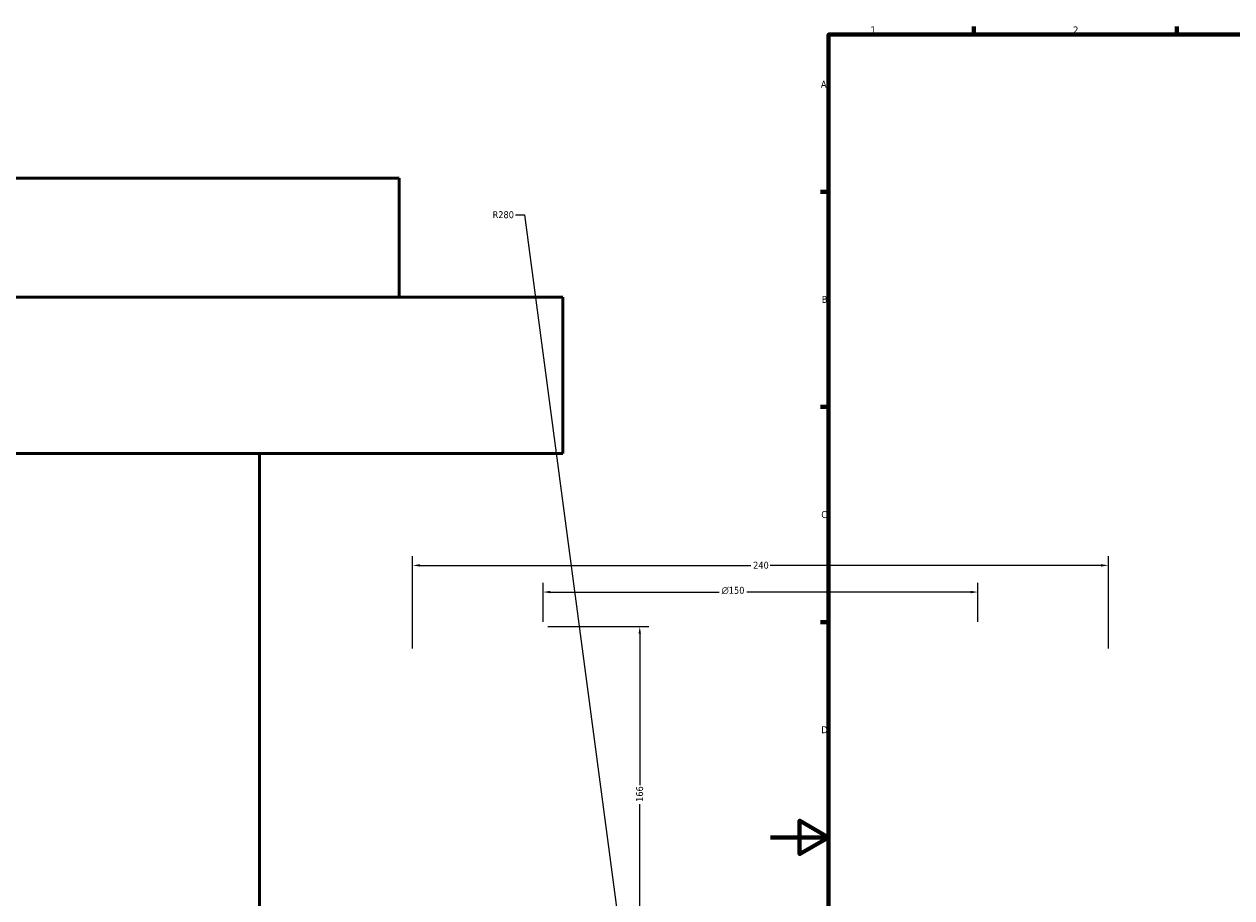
# Model space of a CAD drawing. Header units: millimetres. Extents: x -674 to 1221, y -345 to 1001.
# Tile 3 of 11: x -257 to 159, y 276 to 578. Entities that reach past the tile are written whole.
import ezdxf

# ---------------------------------------------------------------- set-up
doc = ezdxf.new("R2010")
doc.units = ezdxf.units.MM
for name, color, linetype, lineweight in [('Border (ANSI)', 7, 'Continuous', 70), ('Dimension (ANSI)', 7, 'Continuous', 25), ('Visible (ANSI)', 7, 'Continuous', 50)]:
    doc.layers.add(name, color=color, linetype=linetype, lineweight=lineweight)
doc.styles.add('Note Text (ANSI)', font='tahoma.ttf')
doc.dimstyles.new('Default - mm (ANSI)', dxfattribs={"dimtxt": 2.4, "dimasz": 2.5, "dimexe": 3.175, "dimexo": 1.6002, "dimgap": 0.8, "dimtad": 0, "dimtoh": 1, "dimdec": 0, "dimrnd": 1e-08, "dimzin": 4, "dimdsep": 46, "dimtxsty": 'Note Text (ANSI)', "dimcen": 0.09, "dimdle": 10, "dimclrd": 256, "dimclre": 256, "dimclrt": 5, "dimadec": 1, "dimazin": 1, "dimtfac": 1.27, "dimtofl": 0, "dimtmove": 0, "dimatfit": 3, "dimfxl": 1, "dimtolj": 1, "dimtzin": 4, "dimlwd": -1, "dimlwe": -1, "dimarcsym": 0})

# ---------------------------------------------------------------- blocks, each defined once
blk = doc.blocks.new('Borders Default Border')
at = {"layer": 'Border (ANSI)'}
for p, q in [((70.08, 574), (70.08, 576.8)), ((140.17, 574), (140.17, 576.8)), ((20, 519.75), (17.2, 519.75)), ((20, 445.5), (17.2, 445.5)), ((20, 371.25), (17.2, 371.25))]:
    blk.add_line(p, q, dxfattribs=at)
at = {"layer": 'Border (ANSI)', "flags": 128}
for points in [[(20, 20), (20, 574), (821, 574), (821, 20), (20, 20)], [(0, 297), (20, 297), (10, 302.77), (10, 291.23), (20, 297)]]:
    blk.add_lwpolyline(points, dxfattribs=at)
at = {"layer": 'Border (ANSI)', "color": 5, "true_color": 0x0000ff, "char_height": 2.4, "attachment_point": 7, "style": 'Note Text (ANSI)'}
for s, insert in [('1', (34.5, 574.4)), ('2', (104.4, 574.4)), ('A', (17.38, 555.68)), ('B', (17.67, 481.43)), ('C', (17.51, 407.13)), ('D', (17.52, 332.93))]:
    blk.add_mtext(s, dxfattribs=dict(at, insert=insert))
blk = doc.blocks.new('*D10')
at = {"layer": 'Defpoints', "color": 0, "transparency": 16777216}
for p in [(116.54, 390.85), (-123.46, 360.53), (116.54, 360.53)]:
    blk.add_point(p, dxfattribs=at)
at = {"layer": 'Dimension (ANSI)', "transparency": 16777216}
for p, q in [((-123.46, 362.14), (-123.46, 394.02)), ((116.54, 362.14), (116.54, 394.02)), ((-120.96, 390.85), (-6.81, 390.85)), ((114.04, 390.85), (-0.11, 390.85))]:
    blk.add_line(p, q, dxfattribs=at)
for points in [[(-120.96, 391.26), (-120.96, 390.43), (-123.46, 390.85)], [(114.04, 391.26), (114.04, 390.43), (116.54, 390.85)]]:
    blk.add_solid(points, dxfattribs=at)
at = {"layer": 'Dimension (ANSI)', "color": 5, "transparency": 16777216, "insert": (-6.01, 392.1), "char_height": 2.4, "attachment_point": 1, "style": 'Note Text (ANSI)'}
blk.add_mtext('\\A1;240', dxfattribs=at)
blk = doc.blocks.new('*D11')
at = {"layer": 'Defpoints', "color": 0, "transparency": 16777216}
for p in [(71.54, 381.65), (-78.46, 369.73), (71.54, 369.73)]:
    blk.add_point(p, dxfattribs=at)
at = {"layer": 'Dimension (ANSI)', "transparency": 16777216}
for p, q in [((-78.46, 371.34), (-78.46, 384.82)), ((71.54, 371.34), (71.54, 384.82)), ((-75.96, 381.65), (-17.69, 381.65)), ((69.04, 381.65), (-8.23, 381.65))]:
    blk.add_line(p, q, dxfattribs=at)
for points in [[(-75.96, 382.06), (-75.96, 381.23), (-78.46, 381.65)], [(69.04, 382.06), (69.04, 381.23), (71.54, 381.65)]]:
    blk.add_solid(points, dxfattribs=at)
at = {"layer": 'Dimension (ANSI)', "color": 5, "transparency": 16777216, "insert": (-16.89, 383.45), "char_height": 2.4, "attachment_point": 1, "style": 'Note Text (ANSI)'}
blk.add_mtext('\\A1;{\\fAIGDT|b0|i0;\\H2.4000;\\ln}\\fTahoma|b0|i0;\\H2.4000;150', dxfattribs=at)
blk = doc.blocks.new('*D12')
at = {"layer": 'Defpoints', "color": 0, "transparency": 16777216}
for p in [(-78.46, 369.73), (-45.11, 203.88), (-5.96, 203.88)]:
    blk.add_point(p, dxfattribs=at)
at = {"layer": 'Dimension (ANSI)', "transparency": 16777216}
for p, q in [((-76.86, 369.73), (-41.93, 369.73)), ((-45.11, 367.23), (-45.11, 314.98)), ((-45.11, 206.38), (-45.11, 308.44)), ((-7.56, 203.88), (-48.28, 203.88))]:
    blk.add_line(p, q, dxfattribs=at)
for points in [[(-45.53, 367.23), (-44.69, 367.23), (-45.11, 369.73)], [(-45.53, 206.38), (-44.69, 206.38), (-45.11, 203.88)]]:
    blk.add_solid(points, dxfattribs=at)
at = {"layer": 'Dimension (ANSI)', "color": 5, "transparency": 16777216, "insert": (-46.36, 309.24), "char_height": 2.4, "attachment_point": 1, "rotation": 90, "style": 'Note Text (ANSI)'}
blk.add_mtext('\\A1;166', dxfattribs=at)
blk = doc.blocks.new('*D13')
at = {"layer": 'Defpoints', "color": 0, "transparency": 16777216}
for p in [(-49.03, 241.97), (-12.2, -35.6)]:
    blk.add_point(p, dxfattribs=at)
at = {"layer": 'Dimension (ANSI)', "transparency": 16777216}
for p, q in [((-88.01, 511.79), (-84.83, 511.79)), ((-84.83, 511.79), (-49.36, 244.45))]:
    blk.add_line(p, q, dxfattribs=at)
blk.add_solid([(-48.94, 244.5), (-49.77, 244.39), (-49.03, 241.97)], dxfattribs=at)
at = {"layer": 'Dimension (ANSI)', "color": 5, "transparency": 16777216, "insert": (-95.89, 513.05), "char_height": 2.4, "attachment_point": 1, "style": 'Note Text (ANSI)'}
blk.add_mtext('\\A1;R280', dxfattribs=at)

msp = doc.modelspace()

# ---------------------------------------------------------------- linework, layer by layer
at = {"layer": 'Visible (ANSI)'}
for p, q in [((-128.1, 524.4), (-610.1, 524.4)), ((-128.1, 483.4), (-128.1, 524.4)), ((-71.6, 483.4), (-666.6, 483.4)), ((-71.6, 429.4), (-71.6, 483.4)), ((-71.6, 429.4), (-666.6, 429.4)), ((-176.3, 259.4), (-176.3, 429.4))]:
    msp.add_line(p, q, dxfattribs=at)

# ---------------------------------------------------------------- block references
msp.add_blockref('Borders Default Border', (0, 0))

# ---------------------------------------------------------------- dimensions: what is measured, and where the dimension line sits
at = {"layer": 'Dimension (ANSI)'}
dim = msp.add_radius_dim(center=(-12.2, -35.6), mpoint=(-49.03, 241.97), dimstyle='Default - mm (ANSI)', override={"dimgap": 0.8, "dimtih": 1, "dimdec": 0, "dimlfac": 1, "dimcen": 0, "dimtol": 0, "dimlim": 0, "dimtp": 0, "dimtm": 0, "dimtdec": 2}, dxfattribs=at)
dim.commit()
dim.dimension.update_dxf_attribs({"geometry": '*D13', "text_midpoint": (-92.35, 511.79), "dimtype": 164})
for base, p1, p2, angle, picture, middle in [((116.54, 390.85), (-123.46, 360.53), (116.54, 360.53), 180, '*D10', (-3.46, 390.85)), ((-45.11, 203.88), (-78.46, 369.73), (-5.96, 203.88), 90, '*D12', (-45.11, 311.71))]:
    dim = msp.add_linear_dim(base=base, p1=p1, p2=p2, angle=angle, dimstyle='Default - mm (ANSI)', override={"dimgap": 0.8, "dimtoh": 0, "dimdec": 0, "dimtol": 0, "dimlim": 0, "dimtp": 0, "dimtm": 0, "dimtdec": 2, "dimatfit": 1}, dxfattribs=at)
    dim.commit()
    dim.dimension.update_dxf_attribs({"geometry": picture, "text_midpoint": middle, "dimtype": 160})
dim = msp.add_linear_dim(base=(71.54, 381.65), p1=(-78.46, 369.73), p2=(71.54, 369.73), angle=180, text='{\\fAIGDT|b0|i0;\\H2.4000;\\ln}\\fTahoma|b0|i0;\\H2.4000;<>', dimstyle='Default - mm (ANSI)', override={"dimgap": 0.8, "dimtoh": 0, "dimdec": 0, "dimtol": 0, "dimlim": 0, "dimtp": 0, "dimtm": 0, "dimtdec": 2, "dimatfit": 1}, dxfattribs=at)
dim.commit()
dim.dimension.update_dxf_attribs({"geometry": '*D11', "text_midpoint": (-12.96, 381.65), "dimtype": 160})

doc.saveas('drawing.dxf')
